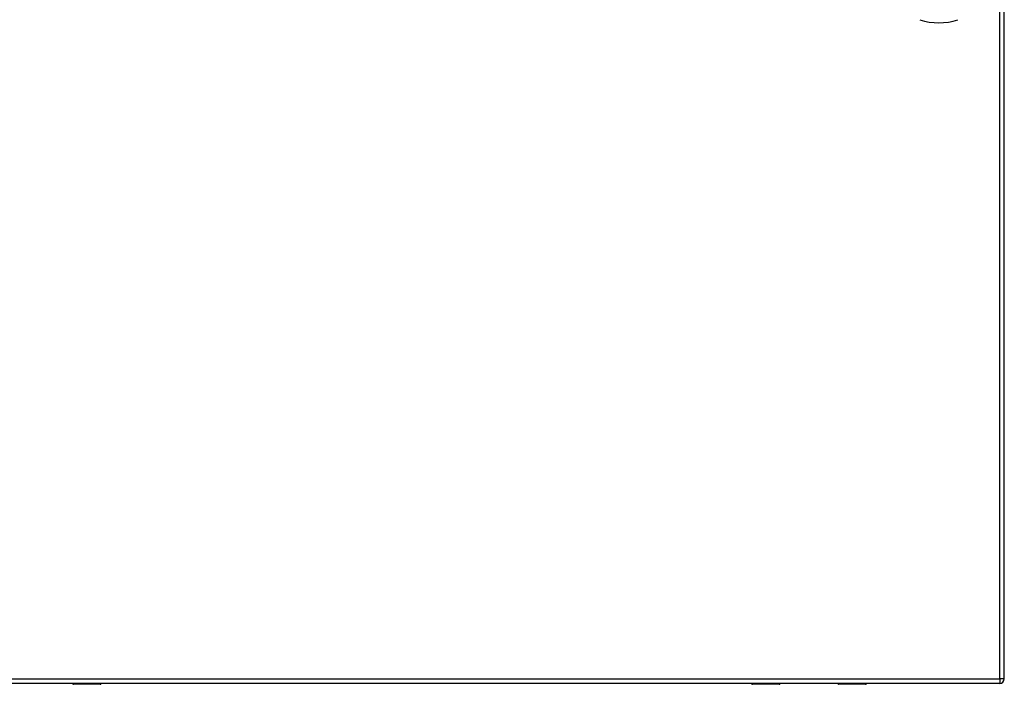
# Model space of a CAD drawing. Header units: inches. Extents: x 59.1 to 143, y 38.3 to 68.2.
# Tile 6 of 8: x 121.5 to 143, y 38.3 to 52.8. Entities that reach past the tile are written whole.
import ezdxf

# ---------------------------------------------------------------- set-up
doc = ezdxf.new("R2010")
doc.units = ezdxf.units.IN
doc.header["$MEASUREMENT"] = 0
doc.layers.add('Visible Edges(ANSI)', color=7, linetype='Continuous', lineweight=25)
doc.layers.add('Visible Tangent Edges(ANSI)', color=7, linetype='Continuous', lineweight=25)

msp = doc.modelspace()

# ---------------------------------------------------------------- linework, layer by layer
at = {"layer": 'Visible Edges(ANSI)'}
for p, q in [((142.951, 38.431), (142.951, 68.151)), ((142.852, 38.332), (101.247, 38.332)), ((122.68, 38.328), (122.68, 38.332)), ((123.28, 38.312), (122.696, 38.312)), ((138.056, 38.312), (137.471, 38.312)), ((138.071, 38.332), (138.071, 38.328)), ((139.331, 38.328), (139.331, 38.332)), ((139.932, 38.312), (139.347, 38.312))]:
    msp.add_line(p, q, dxfattribs=at)
for centre, radius, start, end in [((141.527, 53.98), 1.28, 251.2278, 288.7722), ((142.852, 38.431), 0.099, 270, 0), ((122.696, 38.328), 0.0157, 180, 270), ((123.28, 38.332), 0.0197, 270, 359.4614), ((137.471, 38.332), 0.0197, 180.5386, 270), ((138.056, 38.328), 0.0157, 270, 0), ((139.347, 38.328), 0.0157, 180, 270), ((139.932, 38.332), 0.0197, 270, 359.4614)]:
    msp.add_arc(centre, radius, start, end, dxfattribs=at)
at = {"layer": 'Visible Tangent Edges(ANSI)'}
for p, q in [((142.852, 38.431), (142.852, 68.151)), ((101.247, 38.431), (142.852, 38.431)), ((142.852, 38.431), (142.852, 38.332)), ((142.951, 38.431), (142.852, 38.431)), ((122.696, 38.332), (122.696, 38.312)), ((123.28, 38.312), (123.28, 38.332)), ((137.471, 38.332), (137.471, 38.312)), ((138.056, 38.312), (138.056, 38.332)), ((139.347, 38.332), (139.347, 38.312)), ((139.932, 38.312), (139.932, 38.332))]:
    msp.add_line(p, q, dxfattribs=at)
for points, knots in [([(123.003, 38.332), (123.004, 38.328), (123.008, 38.326), (123.018, 38.322), (123.025, 38.321), (123.04, 38.321), (123.048, 38.321), (123.058, 38.324), (123.062, 38.327), (123.064, 38.33), (123.065, 38.331), (123.065, 38.332)], [0.0165673, 0.0165673, 0.0165673, 0.0165673, 0.0704696, 0.0704696, 0.1281317, 0.1281317, 0.1830384, 0.1830384, 0.2314647, 0.2314647, 0.2452365, 0.2452365, 0.2452365, 0.2452365]), ([(123.045, 38.332), (123.042, 38.331), (123.038, 38.33), (123.03, 38.33), (123.026, 38.331), (123.023, 38.332)], [-0.17474289, -0.17474289, -0.17474289, -0.17474289, -0.12813171, -0.12813171, -0.08720179, -0.08720179, -0.08720179, -0.08720179]), ([(137.686, 38.332), (137.686, 38.331), (137.686, 38.331), (137.687, 38.329), (137.688, 38.328), (137.693, 38.325), (137.696, 38.323), (137.706, 38.321), (137.713, 38.321), (137.727, 38.321), (137.735, 38.322), (137.744, 38.326), (137.747, 38.329), (137.748, 38.332)], [0.0164947, 0.0164947, 0.0164947, 0.0164947, 0.0184654, 0.0184654, 0.0480099, 0.0480099, 0.0864179, 0.0864179, 0.1363482, 0.1363482, 0.1958079, 0.1958079, 0.2451638, 0.2451638, 0.2451638, 0.2451638]), ([(137.728, 38.332), (137.725, 38.331), (137.722, 38.33), (137.714, 38.33), (137.71, 38.33), (137.706, 38.332)], [-0.17452934, -0.17452934, -0.17452934, -0.17452934, -0.13634821, -0.13634821, -0.08698825, -0.08698825, -0.08698825, -0.08698825]), ([(139.655, 38.332), (139.656, 38.328), (139.659, 38.326), (139.669, 38.322), (139.677, 38.321), (139.692, 38.321), (139.699, 38.321), (139.71, 38.324), (139.713, 38.327), (139.716, 38.33), (139.716, 38.331), (139.717, 38.332)], [0.0165673, 0.0165673, 0.0165673, 0.0165673, 0.0704696, 0.0704696, 0.1281317, 0.1281317, 0.1830384, 0.1830384, 0.2314647, 0.2314647, 0.2452365, 0.2452365, 0.2452365, 0.2452365]), ([(139.697, 38.332), (139.693, 38.331), (139.689, 38.33), (139.681, 38.33), (139.677, 38.331), (139.674, 38.332)], [-0.17474289, -0.17474289, -0.17474289, -0.17474289, -0.12813171, -0.12813171, -0.08720179, -0.08720179, -0.08720179, -0.08720179])]:
    msp.add_open_spline(points, degree=3, knots=knots, dxfattribs=at)

doc.saveas('drawing.dxf')
